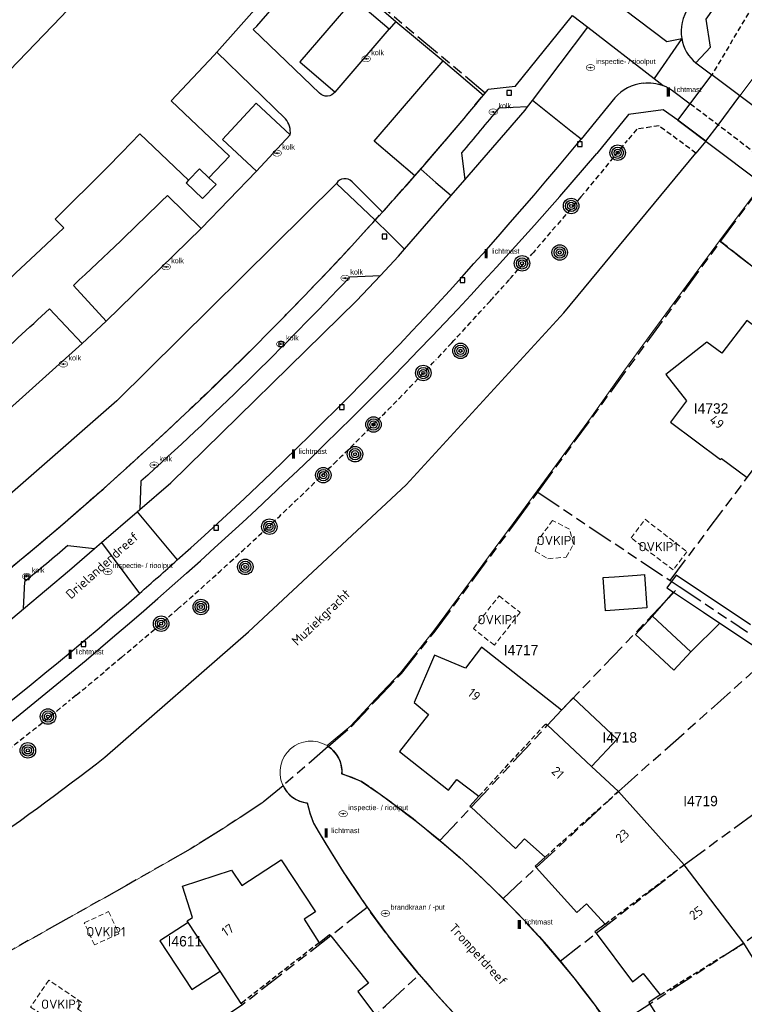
# Model space of a CAD drawing. Extents: x 168491 to 169507, y 481494 to 482503.
# Tile 98 of 108: x 169087 to 169157, y 482276 to 482371. Entities that reach past the tile are written whole.
import ezdxf
from ezdxf.enums import TextEntityAlignment as Align

# ---------------------------------------------------------------- set-up
doc = ezdxf.new("R2010")
doc.units = 0
doc.header["$LTSCALE"] = 0.5
doc.linetypes.add('KAD', pattern=[12, 5, -1, 2, -1, 2, -1])
doc.linetypes.add('STIPPELFIJN', pattern=[1.5, 1, -0.5])
doc.layers.get('0').update_dxf_attribs({"linetype": 'CONTINUOUS'})
for name, color, linetype in [('G01', 3, 'KAD'), ('G_BTD', 3, 'CONTINUOUS'), ('G_GBIP1', 7, 'CONTINUOUS'), ('G_OBDP1', 7, 'CONTINUOUS'), ('G_PNDMV', 1, 'CONTINUOUS'), ('G_WGD', 2, 'CONTINUOUS'), ('G_WTD', 4, 'CONTINUOUS'), ('LSHD', 7, 'CONTINUOUS'), ('NAR', 7, 'CONTINUOUS'), ('ORL', 7, 'CONTINUOUS'), ('OVKIP1', 7, 'CONTINUOUS'), ('PPAL', 7, 'CONTINUOUS'), ('PPUT', 7, 'CONTINUOUS'), ('PVGO', 7, 'CONTINUOUS'), ('Q23', 4, 'CONTINUOUS'), ('Z01', 2, 'CONTINUOUS')]:
    doc.layers.add(name, color=color, linetype=linetype)
doc.layers.add('OBWVM', color=7, linetype='CONTINUOUS', lineweight=70)
doc.styles.add('ISO', font='isocpeur.ttf', dxfattribs={"height": 1})

# ---------------------------------------------------------------- blocks, each defined once
blk = doc.blocks.new('BOOM')
at = {"color": 0}
for radius in [0.75, 0.55, 0.35, 0.15]:
    blk.add_circle((0, 0), radius, dxfattribs=at)
blk = doc.blocks.new('put')
at = {"linetype": 'ByBlock', "lineweight": -2}
h = blk.add_hatch(color=0, dxfattribs=at)
h.dxf.hatch_style = 1
edge = h.paths.add_edge_path()
edge.add_spline(control_points=[(0.442, 0), (0.442, 0.043), (0.43, 0.087), (0.364, 0.201), (0.283, 0.258), (0.091, 0.323), (-0.019, 0.329), (-0.222, 0.288), (-0.313, 0.241), (-0.416, 0.124), (-0.441, 0.064), (-0.443, -0.058), (-0.419, -0.119), (-0.335, -0.218), (-0.276, -0.257), (-0.097, -0.325), (0.037, -0.332), (0.27, -0.27), (0.37, -0.201), (0.433, -0.076), (0.442, -0.038), (0.442, 0)], knot_values=[0, 0, 0, 0, 0.380029, 0.380029, 1.118666, 1.118666, 1.857303, 1.857303, 2.59594, 2.59594, 3.13294, 3.13294, 3.66994, 3.66994, 4.20694, 4.20694, 5.079565, 5.079565, 5.952189, 5.952189, 6.283185, 6.283185, 6.283185, 6.283185], degree=3, periodic=0)
edge = h.paths.add_edge_path(flags=16)
edge.add_ellipse((0, 0), major_axis=(0.392, 0), ratio=0.689655, start_angle=0, end_angle=360)
h = blk.add_hatch(color=0, dxfattribs=at)
h.dxf.hatch_style = 1
h.paths.add_polyline_path([(-0.1, 0, -0.096396), (-0.093, 0.037), (-0.25, 0.037, 1), (-0.25, -0.037), (-0.093, -0.037, -0.096396)])
at = {"linetype": 'ByBlock', "lineweight": -2, "true_color": 0x681648}
h = blk.add_hatch(color=219, dxfattribs=at)
h.dxf.hatch_style = 1
h.paths.add_polyline_path([(0.1, 0, 1), (-0.1, 0, 1)])
at = {"linetype": 'ByBlock', "lineweight": -2}
h = blk.add_hatch(color=0, dxfattribs=at)
h.dxf.hatch_style = 1
h.paths.add_polyline_path([(0.25, 0.037), (0.093, 0.037, -0.096396), (0.1, 0, -0.096396), (0.093, -0.037), (0.25, -0.037, 1)])
at = {"color": 0, "linetype": 'ByBlock', "lineweight": -2}
blk.add_attdef('PUT', (0.5, 0.35), '', height=0.5, dxfattribs=at)
blk = doc.blocks.new('PAAL')
at = {"linetype": 'ByBlock', "lineweight": -2}
h = blk.add_hatch(color=0, dxfattribs=at)
h.dxf.hatch_style = 1
h.paths.add_polyline_path([(0.15, 0.8), (-0.15, 0.8), (-0.15, -0.1), (0, -0.1, -0.414214), (-0.1, 0, -1), (0.1, 0, -0.414214), (0, -0.1), (0.15, -0.1)])
at = {"linetype": 'ByBlock', "lineweight": -2, "true_color": 0x681648}
h = blk.add_hatch(color=219, dxfattribs=at)
h.dxf.hatch_style = 1
h.paths.add_polyline_path([(-0.1, 0, 1), (0.1, 0, 1)])
at = {"color": 0, "linetype": 'ByBlock', "lineweight": -2}
blk.add_attdef('PAAL', (0.5, 0.35), '', height=0.5, dxfattribs=at)
blk = doc.blocks.new('Q23')
for p, q in [((0.225, 0.225), (-0.225, 0.225)), ((-0.225, 0.225), (-0.225, -0.225)), ((0.225, -0.225), (0.225, 0.225)), ((-0.225, -0.225), (0.225, -0.225))]:
    blk.add_line(p, q)

msp = doc.modelspace()

# ---------------------------------------------------------------- linework, layer by layer
at = {"layer": 'G01'}
for p, q in [((169137.322, 482325.57), (169155.013, 482349.855)), ((169137.322, 482325.57), (169150.14, 482317.026)), ((169150.14, 482317.026), (169151.021, 482316.439)), ((169151.021, 482316.439), (169157.625, 482312.038)), ((169117.055, 482300.966), (169112.678, 482297.163))]:
    msp.add_line(p, q, dxfattribs=at)
for points in [[(169085.209, 482317.32), (169087.883, 482319.548), (169088.012, 482319.641), (169091.337, 482322.46), (169095.23, 482325.857), (169100.652, 482330.765), (169101.419, 482331.477), (169108.59, 482338.35), (169113.026, 482342.81), (169116.516, 482346.437), (169119.341, 482349.453), (169124.469, 482355.123), (169126.639, 482357.6), (169128.363, 482359.604), (169132.246, 482364.236), (169118.405, 482375.801)], [(169155.013, 482349.855), (169162.025, 482359.376), (169162.982, 482360.675), (169165.679, 482361.447), (169167.607, 482361.52)], [(169167.529, 482340.252), (169161.459, 482344.854), (169158.052, 482347.482), (169155.013, 482349.855)], [(169150.14, 482317.026), (169157.594, 482326.989), (169158.797, 482328.589), (169167.529, 482340.252)], [(169117.055, 482300.966), (169119.262, 482302.852), (169121.706, 482305.459), (169124.146, 482308.031), (169127.386, 482312.126), (169135.113, 482322.564), (169137.322, 482325.57)], [(169127.861, 482291.842), (169130.873, 482295.071), (169138.273, 482303.009), (169139.636, 482304.46), (169151.021, 482316.439)], [(169133.967, 482286.241), (169137.185, 482289.228), (169145.136, 482296.604), (169160.398, 482310.186)], [(169139.508, 482280.169), (169142.967, 482282.866), (169151.507, 482289.511), (169170.49, 482303.458)], [(169127.861, 482291.842), (169125.26, 482293.944), (169123.203, 482295.5), (169120.986, 482297.08), (169120.269, 482297.571), (169118.384, 482298.308), (169118.386, 482298.588), (169118.37, 482298.799), (169118.346, 482298.969), (169118.303, 482299.181), (169118.227, 482299.441), (169118.072, 482299.813), (169117.852, 482300.182), (169117.64, 482300.453), (169117.507, 482300.595), (169117.362, 482300.732), (169117.055, 482300.966)], [(169178.938, 482297.829), (169157.269, 482281.903), (169148.188, 482276.02), (169144.492, 482273.63)], [(169112.678, 482297.163), (169110.612, 482295.458), (169106.698, 482292.887), (169103.692, 482291.009), (169097.533, 482287.509), (169091.95, 482284.365), (169085.166, 482280.55), (169084.111, 482279.963)], [(169112.678, 482297.163), (169112.812, 482296.911), (169113.025, 482296.601), (169113.269, 482296.326), (169113.426, 482296.182), (169113.592, 482296.049), (169113.948, 482295.823), (169114.303, 482295.661), (169114.658, 482295.552), (169114.87, 482295.509), (169115.007, 482295.499), (169115.257, 482294.52), (169115.634, 482293.547), (169116.087, 482292.758), (169117.264, 482290.784), (169118.716, 482288.486), (169120.827, 482285.377)], [(169133.967, 482286.241), (169132.111, 482288.052), (169129.889, 482290.092), (169127.861, 482291.842)], [(169139.508, 482280.169), (169137.813, 482282.143), (169135.619, 482284.541), (169133.967, 482286.241)], [(169120.827, 482285.377), (169117.297, 482282.618), (169108.747, 482275.937), (169093.954, 482266.028)], [(169125.858, 482278.881), (169124.401, 482280.649), (169122.635, 482282.912), (169120.827, 482285.377)], [(169144.492, 482273.63), (169142.652, 482276.193), (169141.766, 482277.354), (169140.839, 482278.54), (169139.508, 482280.169)], [(169100.326, 482257.004), (169114.669, 482268.44), (169122.593, 482275.834), (169125.858, 482278.881)], [(169125.858, 482278.881), (169127.113, 482277.424), (169128.68, 482275.683), (169131.416, 482272.836)]]:
    msp.add_lwpolyline(points, dxfattribs=at)
at = {"layer": 'G_BTD', "linetype": 'Continuous', "lineweight": 25, "transparency": 33554687}
for points in [[(169047.066, 482339.025, 0.0495877), (169093.796, 482381.732)], [(169154.915, 482349.932, 0.0018947), (169159.077, 482346.688)]]:
    msp.add_lwpolyline(points, format="xyb", dxfattribs=at)
at = {"layer": 'G_BTD', "linetype": 'STIPPELFIJN', "lineweight": -3, "transparency": 33554687}
for points in [[(169163.438, 482381.656), (169154.18, 482365.99)], [(169152.639, 482358.408), (169149.062, 482361.049), (169146.914, 482360.747), (169146, 482359.627)], [(169141.501, 482354.166), (169136.906, 482348.804)], [(169132.742, 482344.119), (169132.157, 482343.476)], [(169129.016, 482340.058), (169127.502, 482338.446)], [(169097.035, 482309.571), (169095.378, 482308.171)], [(169092.666, 482305.923), (169091.905, 482305.308)]]:
    msp.add_lwpolyline(points, dxfattribs=at)
at = {"layer": 'G_BTD', "linetype": 'Continuous', "lineweight": 25, "transparency": 33554687}
for points in [[(169116.107, 482377.659), (169123.603, 482371.174)], [(169156.894, 482363.955), (169154.18, 482365.99)], [(169153.594, 482359.562), (169150.894, 482361.594)]]:
    msp.add_lwpolyline(points, dxfattribs=at)
at = {"layer": 'G_BTD', "linetype": 'STIPPELFIJN', "lineweight": -3, "transparency": 33554687}
for points in [[(169146, 482359.627, -0.006424), (169141.501, 482354.166)], [(169136.906, 482348.804, -0.001645), (169134.636, 482346.23)], [(169134.636, 482346.23, -0.002752), (169132.742, 482344.119)], [(169132.157, 482343.476, -0.0032024), (169129.016, 482340.058)], [(169127.502, 482338.446, -0.0113519), (169121.752, 482332.479)], [(169121.752, 482332.479, -0.0084222), (169117.584, 482328.335)], [(169117.584, 482328.335, -0.0096968), (169111.593, 482322.566)], [(169111.593, 482322.566, -0.0070235), (169107.532, 482318.802)], [(169107.532, 482318.802, -0.0078998), (169102.464, 482314.25)], [(169102.464, 482314.25, -0.0057358), (169097.035, 482309.571)], [(169095.378, 482308.171, -0.0036349), (169092.666, 482305.923)], [(169091.905, 482305.308, -0.0059894), (169086.063, 482300.631)]]:
    msp.add_lwpolyline(points, format="xyb", dxfattribs=at)
at = {"layer": 'G_GBIP1', "linetype": 'Continuous', "lineweight": 25, "transparency": 33554687}
for points in [[(169103.537, 482355.78), (169103.298, 482355.529), (169104.89, 482354.012), (169106.198, 482355.385), (169105.5, 482356.034)], [(169152.132, 482310.128), (169150.493, 482308.359), (169146.778, 482311.801), (169148.417, 482313.57)], [(169139.638, 482304.46), (169140.764, 482305.657), (169145, 482301.672), (169142.536, 482299.031)], [(169103.505, 482283.918), (169100.768, 482282.127), (169103.851, 482277.415), (169105.959, 482278.795), (169106.588, 482279.207)]]:
    msp.add_lwpolyline(points, dxfattribs=at)
at = {"layer": 'G_OBDP1', "linetype": 'Continuous', "lineweight": 25, "transparency": 33554687}
for points in [[(169152.083, 482363.184), (169154.18, 482365.99)], [(169165.409, 482357.569), (169154.18, 482365.99)], [(169150.894, 482361.594), (169152.083, 482363.184)], [(169150.894, 482361.594), (169162.09, 482353.169)]]:
    msp.add_lwpolyline(points, dxfattribs=at)
at = {"layer": 'G_PNDMV', "linetype": 'Continuous', "lineweight": 25, "transparency": 33554687}
for points in [[(169047.48, 482333.901), (169047.835, 482333.418), (169049.85, 482334.894), (169055.618, 482339.304), (169061.249, 482343.786), (169066.756, 482348.397), (169072.17, 482353.146), (169076.653, 482357.223), (169081.063, 482361.387), (169086.193, 482366.429), (169091.211, 482371.597), (169096.102, 482376.863), (169100.868, 482382.225), (169104.961, 482387.005)], [(169111.621, 482372.411), (169110.73, 482373.203), (169106.283, 482368.204)], [(169106.283, 482368.204), (169106.002, 482367.888), (169101.863, 482363.468), (169107.491, 482358.105), (169105.5, 482356.034)], [(169103.537, 482355.78), (169098.829, 482360.267), (169097.071, 482358.465), (169095.67, 482357.028), (169090.613, 482352.029), (169091.452, 482351.18), (169089.212, 482349.065), (169086.83, 482346.816), (169086.575, 482346.575), (169081.617, 482342.032), (169080.82, 482342.942), (169075.464, 482338.25), (169073.952, 482336.983), (169072.007, 482335.353), (169076.129, 482330.327)], [(169105.5, 482356.034), (169104.581, 482356.882), (169103.537, 482355.78)], [(169164.127, 482335.707), (169161.616, 482337.564), (169162.371, 482338.585), (169157.547, 482342.201), (169155.126, 482339.035), (169153.675, 482340.112), (169149.728, 482336.977), (169151.706, 482334.434), (169150.184, 482332.364), (169155.028, 482328.757), (169155.101, 482328.843), (169157.594, 482326.989), (169158.797, 482328.589)], [(169147.655, 482317.613), (169147.899, 482314.392), (169143.897, 482314.089), (169143.654, 482317.31), (169144.204, 482317.352), (169144.753, 482317.393), (169146.959, 482317.56), (169147.655, 482317.613)], [(169148.417, 482313.57), (169150.475, 482315.897)], [(169150.475, 482315.897), (169153.367, 482313.969), (169154.956, 482312.91)], [(169152.132, 482310.128), (169148.417, 482313.57)], [(169154.956, 482312.91), (169152.132, 482310.128)], [(169139.638, 482304.46), (169131.893, 482310.572), (169130.329, 482308.554), (169127.334, 482309.785), (169125.366, 482305.21), (169126.754, 482304.046), (169123.954, 482300.472), (169128.687, 482296.728), (169129.493, 482297.755), (169131.626, 482296.146)], [(169138.273, 482303.009), (169139.638, 482304.46)], [(169142.536, 482299.031), (169138.273, 482303.009)], [(169145.136, 482296.604), (169142.536, 482299.031)], [(169151.507, 482289.511), (169145.136, 482296.604)], [(169131.626, 482296.146), (169130.741, 482295.194), (169130.873, 482295.071)], [(169130.873, 482295.071), (169135.17, 482291.077), (169136.036, 482292.016), (169138.029, 482290.233)], [(169103.505, 482283.918), (169103.411, 482284.062), (169103.905, 482284.385), (169102.948, 482287.419), (169107.686, 482288.996), (169108.689, 482287.489), (169112.512, 482289.984), (169115.825, 482284.949), (169114.728, 482284.242), (169116.167, 482281.951)], [(169138.029, 482290.233), (169137.064, 482289.362), (169137.185, 482289.228)], [(169137.185, 482289.228), (169141.116, 482284.875), (169142.055, 482285.73), (169143.847, 482283.762)], [(169157.269, 482281.903), (169151.507, 482289.511)], [(169106.588, 482279.207), (169103.505, 482283.918)], [(169143.847, 482283.762), (169142.859, 482283.01), (169142.967, 482282.866)], [(169116.167, 482281.951), (169117.185, 482282.759), (169117.297, 482282.618)], [(169117.297, 482282.618), (169120.933, 482278.038), (169119.912, 482277.235), (169121.523, 482275.074)], [(169142.967, 482282.866), (169146.492, 482278.179), (169147.531, 482278.961), (169149.169, 482276.912)], [(169148.188, 482276.02), (169151.288, 482271.042), (169152.391, 482271.73), (169154, 482269.188), (169162.499, 482273.49), (169163.957, 482274.761), (169162.084, 482277.787), (169160.314, 482277.004), (169157.269, 482281.903)], [(169108.632, 482276.083), (169106.588, 482279.207)], [(169149.169, 482276.912), (169148.093, 482276.173), (169148.188, 482276.02)], [(169108.747, 482275.937), (169108.632, 482276.083)]]:
    msp.add_lwpolyline(points, dxfattribs=at)
at = {"layer": 'G_PNDMV', "linetype": 'STIPPELFIJN', "lineweight": -3, "transparency": 33554687}
for points in [[(169131.626, 482296.146), (169138.112, 482303.159), (169138.273, 482303.009)], [(169145.136, 482296.604), (169138.029, 482290.233)], [(169143.847, 482283.762), (169151.507, 482289.511)], [(169116.167, 482281.951), (169108.632, 482276.083)], [(169149.169, 482276.912), (169157.269, 482281.903)]]:
    msp.add_lwpolyline(points, dxfattribs=at)
at = {"layer": 'G_WGD', "linetype": 'Continuous', "lineweight": 25, "transparency": 33554687}
for points in [[(169152.617, 482367.144), (169154.044, 482368.679), (169153.628, 482371.399), (169157.007, 482376.202), (169161.332, 482382.575)], [(169122.939, 482370.414), (169119.524, 482373.344), (169114.301, 482367.258), (169117.716, 482364.327)], [(169116.204, 482364.216), (169109.791, 482370.376), (169110.133, 482370.71), (169111.621, 482372.411)], [(169123.603, 482371.174), (169122.939, 482370.414)], [(169123.603, 482371.174), (169128.164, 482367.362)], [(169135.132, 482364.852), (169140.683, 482371.751)], [(169112.928, 482361.732), (169106.283, 482368.204)], [(169128.164, 482367.362), (169132.071, 482364.024)], [(169152.617, 482367.144), (169154.18, 482365.99)], [(169132.071, 482364.024), (169132.534, 482364.585)], [(169135.132, 482364.852), (169132.534, 482364.585)], [(169110.116, 482356.675), (169106.815, 482359.733), (169110.08, 482363.258), (169113.382, 482360.201)], [(169150.894, 482361.594), (169149.461, 482362.62), (169146.124, 482362.15), (169143.058, 482358.378)], [(169104.764, 482351.103), (169110.116, 482356.675)], [(169122.291, 482352.683), (169119.358, 482355.646)], [(169117.84, 482355.489), (169121.609, 482351.929)], [(169101.487, 482354.308), (169104.764, 482351.103)], [(169121.609, 482351.929), (169121.95, 482352.306), (169122.291, 482352.683)], [(169095.556, 482342.141), (169092.387, 482345.6)], [(169090.069, 482343.343), (169093.241, 482339.987)], [(169093.241, 482339.987), (169095.556, 482342.141)], [(169157.919, 482312.743), (169150.721, 482317.541), (169149.827, 482316.329), (169150.475, 482315.897)], [(169154.956, 482312.91), (169160.152, 482309.447)], [(169118.384, 482298.308), (169119.329, 482297.994), (169120.269, 482297.571)], [(169115.01, 482295.489), (169115.266, 482294.485), (169115.634, 482293.547)]]:
    msp.add_lwpolyline(points, dxfattribs=at)
at = {"layer": 'G_WGD', "lineweight": -3, "transparency": 33554687}
for points in [[(169144.28, 482373.439), (169149.824, 482369.23), (169151.259, 482369.506)], [(169140.683, 482371.751), (169142.164, 482370.607)], [(169117.716, 482364.327), (169122.939, 482370.414)], [(169136.81, 482363.518), (169142.164, 482370.607)], [(169142.164, 482370.607), (169148.594, 482365.638)], [(169151.259, 482369.506), (169148.594, 482365.638)], [(169121.497, 482359.557), (169128.164, 482367.362)], [(169148.594, 482365.638), (169149.475, 482364.957)], [(169150.374, 482364.485), (169152.083, 482363.184)], [(169136.333, 482362.882), (169136.81, 482363.518)], [(169140.529, 482360.556), (169136.81, 482363.518)], [(169144.8, 482363.753), (169141.513, 482359.772)], [(169130.258, 482355.837), (169136.102, 482362.574), (169136.333, 482362.882)], [(169136.333, 482362.882), (169133.577, 482362.774)], [(169141.513, 482359.772), (169140.529, 482360.556)], [(169110.116, 482356.675), (169113.382, 482360.201)], [(169125.422, 482356.204), (169121.497, 482359.557)], [(169129.934, 482358.43), (169130.258, 482355.837)], [(169126.002, 482356.867), (169125.422, 482356.204)], [(169127.48, 482355.578), (169126.002, 482356.867)], [(169128.937, 482354.314), (169130.258, 482355.837)], [(169117.84, 482355.489), (169096.602, 482334.438), (169078.697, 482318.758)], [(169127.48, 482355.578), (169128.937, 482354.314)], [(169124.417, 482349.104), (169128.937, 482354.314)], [(169121.609, 482351.929), (169122.975, 482350.555)], [(169095.556, 482342.141), (169104.764, 482351.103)], [(169122.975, 482350.555), (169124.417, 482349.104)], [(169122.097, 482346.579), (169123.845, 482348.444), (169124.417, 482349.104)], [(169098.818, 482323.899), (169101.824, 482326.488), (169119.775, 482344.103), (169122.097, 482346.579)], [(169119.158, 482346.446), (169122.097, 482346.579)], [(169080.713, 482328.733), (169093.241, 482339.987)], [(169098.925, 482326.644), (169098.818, 482323.899)], [(169095.118, 482320.713), (169098.568, 482323.684)], [(169098.568, 482323.684), (169098.818, 482323.899)], [(169098.568, 482323.684), (169102.443, 482319.016)], [(169091.84, 482320.411), (169094.448, 482320.136)], [(169094.448, 482320.136), (169095.118, 482320.713)], [(169095.118, 482320.713), (169098.775, 482315.774)], [(169087.564, 482314.303), (169092, 482318.028), (169094.448, 482320.136)], [(169087.564, 482314.303), (169087.699, 482316.919)], [(169085.041, 482312.185), (169087.564, 482314.303)]]:
    msp.add_lwpolyline(points, dxfattribs=at)
for points in [[(169151.944, 482372.514, 0.2011466), (169151.259, 482369.506)], [(169151.259, 482369.506, 0.1762731), (169152.617, 482367.144)], [(169147.523, 482365.202, 0.1907239), (169144.8, 482363.753)], [(169147.523, 482365.202, -0.1194126), (169149.475, 482364.957)], [(169149.475, 482364.957, -0.0603637), (169150.374, 482364.485)], [(169126.002, 482356.867, 0.0068085), (169132.071, 482364.024)], [(169133.577, 482362.774, -0.0038844), (169129.934, 482358.43)], [(169102.443, 482319.016, 0.0381329), (169141.513, 482359.772)], [(169122.291, 482352.683, 0.0032959), (169125.422, 482356.204)], [(169082.543, 482315.159, 0.0395324), (169121.609, 482351.929)], [(169119.158, 482346.446, -0.0199072), (169098.925, 482326.644)], [(169091.84, 482320.411, -0.0038052), (169087.699, 482316.919)], [(169098.775, 482315.774, 0.0031895), (169102.443, 482319.016)], [(169055.03, 482282.982, 0.0369079), (169098.775, 482315.774)]]:
    msp.add_lwpolyline(points, format="xyb", dxfattribs=at)
at = {"layer": 'G_WGD', "linetype": 'Continuous', "lineweight": 25, "transparency": 33554687}
for points in [[(169117.716, 482364.327, -0.4464502), (169116.204, 482364.216)], [(169113.382, 482360.201, 0.1987148), (169112.928, 482361.732)], [(169055.357, 482280.852, 0.0708541), (169143.058, 482358.378)], [(169119.358, 482355.646, 0.4789743), (169117.84, 482355.489)], [(169092.387, 482345.6, 0.0070745), (169101.487, 482354.308)], [(169077.735, 482332.283, 0.0106874), (169090.069, 482343.343)], [(169116.938, 482301.042, -0.2765414), (169118.384, 482298.308)], [(169120.269, 482297.571, -0.0940949), (169144.843, 482273.12)], [(169112.626, 482297.276, 0.0179668), (169112.678, 482297.163)], [(169112.678, 482297.163, 0.2590916), (169115.01, 482295.489)], [(169115.634, 482293.547, 0.0913219), (169138.229, 482266.646)]]:
    msp.add_lwpolyline(points, format="xyb", dxfattribs=at)
at = {"layer": 'G_WGD', "linetype": 'STIPPELFIJN', "lineweight": -3, "transparency": 33554687}
msp.add_lwpolyline([(169163.243, 482354.691), (169152.083, 482363.184)], dxfattribs=at)
at = {"layer": 'G_WTD', "linetype": 'Continuous', "lineweight": 25, "transparency": 33554687}
for points in [[(169153.594, 482359.562), (169154.776, 482361.135), (169156.894, 482363.955)], [(169153.594, 482359.562), (169152.639, 482358.408)], [(169095.425, 482299.918), (169109.332, 482312.06), (169124.604, 482326.296), (169139.843, 482342.947), (169152.639, 482358.408)]]:
    msp.add_lwpolyline(points, dxfattribs=at)
msp.add_lwpolyline([(169082.251, 482290.268, 0.0149921), (169095.425, 482299.918)], format="xyb", dxfattribs=at)
at = {"layer": 'LSHD', "linetype": 'Continuous', "lineweight": 13, "transparency": 33554687}
for points in [[(169156.894, 482363.955), (169160.759, 482369.101), (169160.869, 482369.239)], [(169154.915, 482349.932), (169159.059, 482355.45)], [(169116.938, 482301.042), (169119.225, 482302.972), (169121.626, 482305.547), (169124.052, 482308.103), (169127.241, 482312.112), (169134.959, 482322.56), (169142.536, 482332.89), (169145.664, 482337.289), (169148.45, 482341.149), (169154.915, 482349.932)], [(169069.266, 482271.776), (169075.429, 482275.263), (169075.442, 482275.237), (169076.706, 482275.84), (169085.166, 482280.55), (169091.95, 482284.365), (169097.533, 482287.509), (169103.692, 482291.009), (169106.698, 482292.887), (169110.612, 482295.458), (169112.678, 482297.163)]]:
    msp.add_lwpolyline(points, dxfattribs=at)
msp.add_lwpolyline([(169116.938, 482301.042, 0.7303889), (169112.626, 482297.276)], format="xyb", dxfattribs=at)
at = {"layer": 'OBWVM', "linetype": 'STIPPELFIJN', "lineweight": 13, "transparency": 33554687}
for points in [[(169138.763, 482322.849), (169137.435, 482321.03), (169137.083, 482319.857), (169138.318, 482319.142), (169140.091, 482319.29), (169140.794, 482320.561), (169140.404, 482321.988), (169138.763, 482322.849)], [(169151.767, 482319.813), (169150.438, 482318.062), (169146.357, 482321.16), (169147.718, 482322.954), (169151.767, 482319.813)], [(169135.626, 482313.936), (169133.131, 482310.772), (169131.098, 482312.376), (169133.593, 482315.539), (169135.626, 482313.936)], [(169096.801, 482282.826), (169094.429, 482281.741), (169093.447, 482283.889), (169095.799, 482284.964), (169096.801, 482282.826)], [(169090.004, 482278.337), (169088.252, 482275.731), (169092.453, 482272.906), (169093.787, 482274.889), (169092.8, 482275.553), (169093.219, 482276.175), (169090.004, 482278.337)]]:
    msp.add_lwpolyline(points, dxfattribs=at)

# ---------------------------------------------------------------- block references
at = {"layer": 'PPAL', "linetype": 'Continuous', "lineweight": 13, "transparency": 33554687}
for p in [(169149.961, 482363.978), (169132.339, 482348.329), (169113.701, 482328.938), (169092.089, 482309.527), (169116.85, 482292.217), (169135.55, 482283.372)]:
    msp.add_blockref('PAAL', p, dxfattribs=at).add_auto_attribs({'PAAL': 'lichtmast'})
at = {"layer": 'PPUT', "linetype": 'Continuous', "lineweight": 13, "transparency": 33554687}
for p, values in [((169120.719, 482367.548), {'PUT': 'kolk'}), ((169142.437, 482366.694), {'PUT': 'inspectie- / rioolput'}), ((169133.024, 482362.403), {'PUT': 'kolk'}), ((169112.099, 482358.408), {'PUT': 'kolk'}), ((169101.359, 482347.401), {'PUT': 'kolk'}), ((169118.692, 482346.307), {'PUT': 'kolk'}), ((169112.468, 482339.929), {'PUT': 'kolk'}), ((169091.416, 482337.989), {'PUT': 'kolk'}), ((169100.212, 482328.213), {'PUT': 'kolk'}), ((169095.725, 482317.883), {'PUT': 'inspectie- / rioolput'}), ((169087.868, 482317.431), {'PUT': 'kolk'}), ((169118.492, 482294.443), {'PUT': 'inspectie- / rioolput'}), ((169122.58, 482284.8), {'PUT': 'brandkraan / -put'})]:
    msp.add_blockref('put', p, dxfattribs=at).add_auto_attribs(values)
at = {"layer": 'PVGO', "linetype": 'Continuous', "lineweight": 0, "transparency": 33554687}
for p in [(169145.061, 482358.453), (169140.557, 482353.3), (169139.454, 482348.791), (169135.808, 482347.737), (169129.851, 482339.267), (169126.249, 482337.122), (169121.433, 482332.136), (169119.645, 482329.258), (169116.575, 482327.231), (169111.355, 482322.242), (169109.023, 482318.349), (169104.727, 482314.465), (169100.879, 482312.848), (169089.93, 482303.856), (169087.986, 482300.582)]:
    msp.add_blockref('BOOM', p, dxfattribs=at)
at = {"layer": 'Q23'}
for p in [(169134.552, 482364.24), (169141.414, 482359.294), (169122.502, 482350.328), (169130.039, 482346.121), (169112.498, 482339.923), (169118.354, 482333.813), (169106.218, 482322.136), (169087.877, 482317.337), (169093.383, 482310.866)]:
    msp.add_blockref('Q23', p, dxfattribs=at)

# ---------------------------------------------------------------- texts
at = {"layer": 'NAR', "linetype": 'Continuous', "lineweight": 25, "transparency": 33554687, "style": 'ISO'}
for s, rotation, p in [('49', 323.3, (169154.656, 482332.375)), ('19', 321.7, (169131.176, 482305.973)), ('21', 317, (169139.263, 482298.43)), ('23', 41.9, (169145.509, 482292.295)), ('25', 37.1, (169152.649, 482284.836)), ('17', 33.2, (169107.318, 482283.18))]:
    msp.add_text(s, height=0.9, rotation=rotation, dxfattribs=at).set_placement(p, align=Align.MIDDLE_CENTER)
at = {"layer": 'ORL', "linetype": 'Continuous', "lineweight": 25, "transparency": 33554687, "style": 'ISO'}
for s, rotation, p in [('Drielandendreef', 42, (169095.178, 482318.498)), ('Muziekgracht', 43.5, (169116.352, 482313.474)), ('Trompetdreef', 312.6, (169131.585, 482280.819))]:
    msp.add_text(s, height=0.9, rotation=rotation, dxfattribs=at).set_placement(p, align=Align.MIDDLE_CENTER)
at = {"layer": 'OVKIP1', "linetype": 'Continuous', "lineweight": 70, "transparency": 33554687, "style": 'ISO'}
for p in [(169139.135, 482320.905), (169148.989, 482320.316), (169133.405, 482313.236), (169095.543, 482283.023), (169091.174, 482276.005)]:
    msp.add_text('OVKIP1', height=0.9, dxfattribs=at).set_placement(p, align=Align.MIDDLE_CENTER)
at = {"layer": 'Z01', "ltscale": 0.5}
for s, p in [('I4732', (169152.4255, 482333.1919)), ('I4717', (169134.038, 482309.789)), ('I4718', (169143.5875, 482301.34)), ('I4719', (169151.4089, 482295.1775)), ('I4611', (169101.5068, 482281.5955))]:
    msp.add_text(s, height=1, dxfattribs=at).set_placement(p)

doc.saveas('drawing.dxf')
